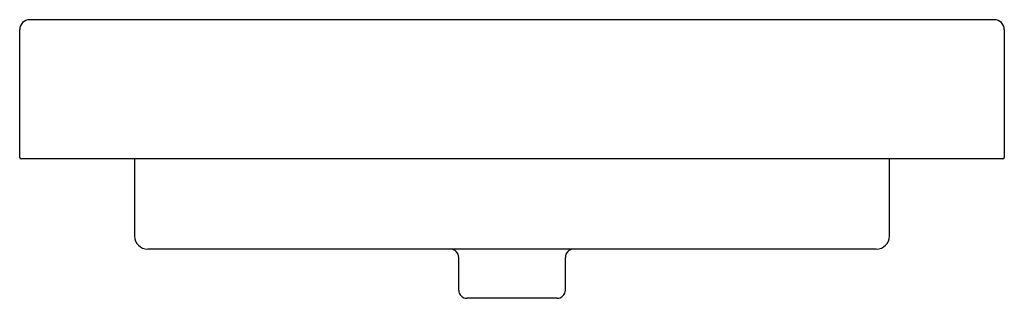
# Model space of a CAD drawing. Header units: millimetres. Extents: x -0.3 to 0.3, y -0.085 to 0.085.
import ezdxf

# ---------------------------------------------------------------- set-up
doc = ezdxf.new("R2010")
doc.units = ezdxf.units.MM
doc.layers.add('BLOCKS', color=3, linetype='Continuous')

msp = doc.modelspace()

# ---------------------------------------------------------------- linework, layer by layer
at = {"layer": 'BLOCKS'}
for p, q in [((0.294, 0.085), (-0.294, 0.085)), ((-0.3, 0.001), (-0.3, 0.079)), ((0.3, 0.079), (0.3, 0.001)), ((0.299, 0), (-0.299, 0)), ((-0.23, 0), (-0.23, -0.047)), ((0.23, -0.047), (0.23, 0)), ((0.222, -0.055), (-0.222, -0.055)), ((-0.0325, -0.08), (-0.0325, -0.06)), ((0.0325, -0.08), (0.0325, -0.06)), ((0.0275, -0.085), (-0.0275, -0.085))]:
    msp.add_line(p, q, dxfattribs=at)
for centre, radius, start, end in [((-0.294, 0.079), 0.006, 90, 180), ((0.294, 0.079), 0.006, 0, 90), ((-0.299, 0.001), 0.001, 180, 270), ((0.299, 0.001), 0.001, 270, 0), ((-0.222, -0.047), 0.008, 180, 270), ((0.222, -0.047), 0.008, 270, 0), ((-0.0375, -0.06), 0.005, 0, 90), ((0.0375, -0.06), 0.005, 90, 180), ((-0.0275, -0.08), 0.005, 180, 270), ((0.0275, -0.08), 0.005, 270, 0)]:
    msp.add_arc(centre, radius, start, end, dxfattribs=at)

doc.saveas('drawing.dxf')
